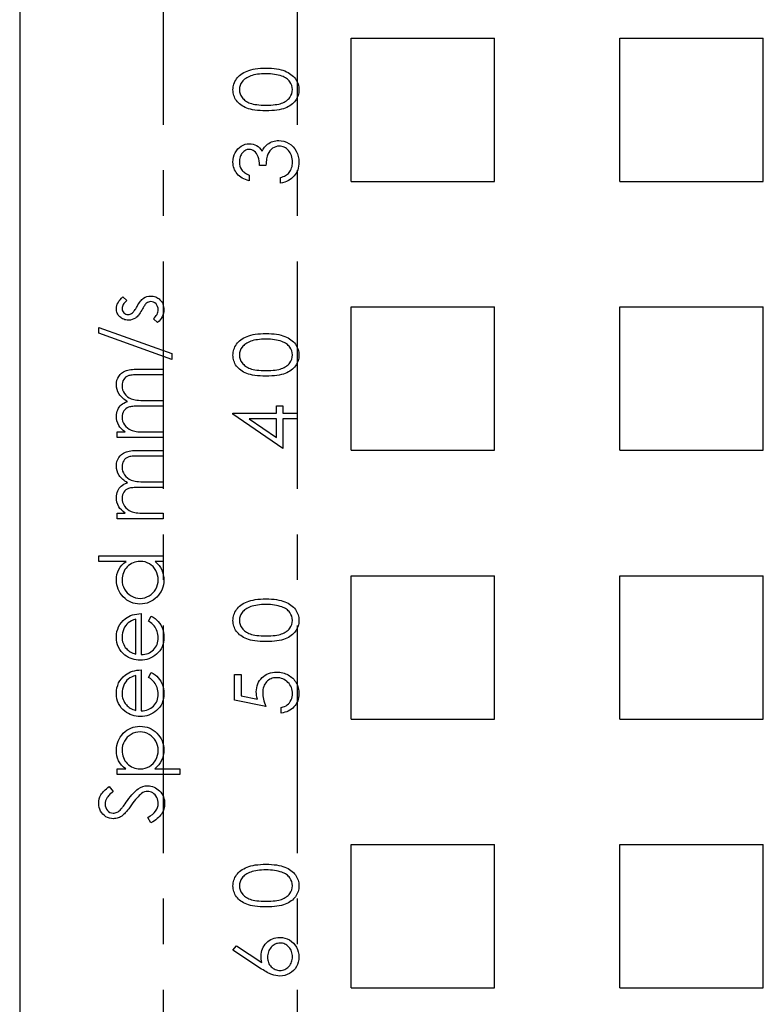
# Model space of a CAD drawing. Header units: millimetres. Extents: x 1 to 872, y 0 to 839.
# Tile 5 of 9: x 717 to 759, y 727 to 782. Entities that reach past the tile are written whole.
import ezdxf

# ---------------------------------------------------------------- set-up
doc = ezdxf.new("R2010")
doc.units = ezdxf.units.MM
doc.linetypes.add('CENTERX2', pattern=[20.32, 12.7, -2.54, 2.54, -2.54])

msp = doc.modelspace()

# ---------------------------------------------------------------- linework, layer by layer
at = {"color": 7, "linetype": 'Continuous', "lineweight": 25}
msp.add_line((717.126, 829.455), (717.126, 674.455), dxfattribs=at)
at = {"color": 7, "linetype": 'CENTERX2'}
for p, q in [((725.126, 829.455), (725.126, 674.455)), ((732.62, 829.455), (732.62, 674.455))]:
    msp.add_line(p, q, dxfattribs=at)
at = {"color": 7, "linetype": 'Continuous'}
for p, q in [((735.626, 780.955), (743.626, 780.955)), ((735.626, 772.955), (735.626, 780.955)), ((743.626, 772.955), (743.626, 780.955)), ((750.626, 780.955), (758.626, 780.955)), ((750.626, 772.955), (750.626, 780.955)), ((758.626, 772.955), (758.626, 780.955)), ((735.626, 772.955), (743.626, 772.955)), ((750.626, 772.955), (758.626, 772.955)), ((735.626, 765.955), (743.626, 765.955)), ((735.626, 757.955), (735.626, 765.955)), ((743.626, 757.955), (743.626, 765.955)), ((750.626, 765.955), (758.626, 765.955)), ((750.626, 757.955), (750.626, 765.955)), ((758.626, 757.955), (758.626, 765.955)), ((735.626, 757.955), (743.626, 757.955)), ((750.626, 757.955), (758.626, 757.955)), ((735.626, 750.955), (743.626, 750.955)), ((735.626, 742.955), (735.626, 750.955)), ((743.626, 742.955), (743.626, 750.955)), ((750.626, 750.955), (758.626, 750.955)), ((750.626, 742.955), (750.626, 750.955)), ((758.626, 742.955), (758.626, 750.955)), ((735.626, 742.955), (743.626, 742.955)), ((750.626, 742.955), (758.626, 742.955)), ((735.626, 735.955), (743.626, 735.955)), ((735.626, 727.955), (735.626, 735.955)), ((743.626, 727.955), (743.626, 735.955)), ((750.626, 735.955), (758.626, 735.955)), ((750.626, 727.955), (750.626, 735.955)), ((758.626, 727.955), (758.626, 735.955)), ((735.626, 727.955), (743.626, 727.955)), ((750.626, 727.955), (758.626, 727.955))]:
    msp.add_line(p, q, dxfattribs=at)
at = {"color": 7, "linetype": 'Continuous', "flags": 128}
for points in [[(730.871, 776.897), (730.703, 776.899), (730.544, 776.906), (730.395, 776.918), (730.256, 776.934), (730.127, 776.955), (730.008, 776.981), (729.899, 777.011), (729.799, 777.045), (729.707, 777.084), (729.621, 777.126), (729.541, 777.173), (729.466, 777.224), (729.397, 777.278), (729.334, 777.335), (729.277, 777.397), (729.225, 777.463), (729.179, 777.532), (729.139, 777.603), (729.106, 777.675), (729.079, 777.75), (729.057, 777.826), (729.042, 777.905), (729.033, 777.985), (729.03, 778.067), (729.03, 778.067), (729.033, 778.151), (729.043, 778.233), (729.057, 778.312), (729.079, 778.39), (729.106, 778.466), (729.141, 778.539), (729.18, 778.611), (729.226, 778.681), (729.278, 778.747), (729.337, 778.811), (729.401, 778.871), (729.472, 778.927), (729.548, 778.98), (729.632, 779.029), (729.72, 779.073), (729.815, 779.116), (729.918, 779.153), (730.029, 779.186), (730.148, 779.213), (730.276, 779.235), (730.412, 779.253), (730.557, 779.266), (730.71, 779.273), (730.871, 779.275), (730.871, 779.275), (731.032, 779.273), (731.185, 779.266), (731.328, 779.253), (731.464, 779.236), (731.591, 779.214), (731.71, 779.186), (731.82, 779.155), (731.921, 779.118), (732.016, 779.076), (732.104, 779.031), (732.187, 778.983), (732.264, 778.93), (732.334, 778.874), (732.399, 778.814), (732.458, 778.75), (732.51, 778.683), (732.557, 778.613), (732.597, 778.541), (732.632, 778.466), (732.66, 778.391), (732.681, 778.313), (732.697, 778.233), (732.707, 778.151), (732.71, 778.067), (732.71, 778.067), (732.707, 777.985), (732.698, 777.905), (732.682, 777.826), (732.661, 777.75), (732.634, 777.676), (732.601, 777.604), (732.562, 777.534), (732.517, 777.466), (732.466, 777.401), (732.409, 777.339), (732.346, 777.281), (732.276, 777.227), (732.201, 777.177), (732.121, 777.13), (732.034, 777.087), (731.941, 777.047), (731.841, 777.012), (731.731, 776.981), (731.612, 776.956), (731.483, 776.935), (731.344, 776.918), (731.196, 776.906), (731.038, 776.899), (730.871, 776.897)], [(730.87, 777.211), (731.01, 777.213), (731.142, 777.218), (731.264, 777.227), (731.379, 777.238), (731.484, 777.253), (731.58, 777.272), (731.668, 777.293), (731.746, 777.319), (731.818, 777.347), (731.886, 777.379), (731.949, 777.413), (732.008, 777.451), (732.062, 777.492), (732.111, 777.537), (732.156, 777.584), (732.197, 777.635), (732.264, 777.741), (732.312, 777.851), (732.341, 777.963), (732.351, 778.078), (732.351, 778.078), (732.341, 778.194), (732.313, 778.306), (732.266, 778.414), (732.2, 778.518), (732.161, 778.568), (732.116, 778.614), (732.067, 778.658), (732.013, 778.698), (731.954, 778.736), (731.891, 778.77), (731.823, 778.801), (731.75, 778.829), (731.75, 778.829), (731.656, 778.86), (731.558, 778.887), (731.454, 778.909), (731.347, 778.928), (731.235, 778.942), (731.118, 778.953), (730.996, 778.959), (730.87, 778.961), (730.87, 778.961), (730.744, 778.959), (730.623, 778.954), (730.509, 778.944), (730.4, 778.932), (730.297, 778.915), (730.2, 778.895), (730.109, 778.871), (730.024, 778.844), (729.944, 778.813), (729.87, 778.779), (729.801, 778.743), (729.738, 778.703), (729.681, 778.661), (729.629, 778.616), (729.582, 778.568), (729.541, 778.517), (729.475, 778.412), (729.427, 778.304), (729.399, 778.192), (729.389, 778.078), (729.389, 778.078), (729.399, 777.962), (729.427, 777.849), (729.475, 777.741), (729.541, 777.635), (729.582, 777.584), (729.627, 777.537), (729.676, 777.493), (729.73, 777.452), (729.789, 777.415), (729.851, 777.38), (729.918, 777.348), (729.991, 777.319), (730.069, 777.294), (730.157, 777.272), (730.253, 777.253), (730.359, 777.239), (730.474, 777.227), (730.596, 777.218), (730.729, 777.213), (730.87, 777.211)], [(729.927, 773.307), (729.927, 772.993), (729.927, 772.993), (729.822, 773.021), (729.724, 773.054), (729.632, 773.093), (729.545, 773.138), (729.465, 773.188), (729.392, 773.244), (729.324, 773.305), (729.263, 773.373), (729.208, 773.444), (729.161, 773.519), (729.121, 773.597), (729.088, 773.678), (729.063, 773.763), (729.045, 773.851), (729.034, 773.941), (729.03, 774.035), (729.03, 774.035), (729.038, 774.172), (729.062, 774.304), (729.101, 774.431), (729.156, 774.553), (729.224, 774.667), (729.303, 774.766), (729.393, 774.853), (729.494, 774.926), (729.602, 774.983), (729.712, 775.025), (729.824, 775.049), (729.939, 775.057), (729.939, 775.057), (730.05, 775.051), (730.155, 775.032), (730.253, 775), (730.347, 774.955), (730.434, 774.898), (730.515, 774.827), (730.59, 774.745), (730.659, 774.649), (730.659, 774.649), (730.716, 774.759), (730.786, 774.859), (730.866, 774.949), (730.958, 775.028), (730.958, 775.028), (731.028, 775.077), (731.101, 775.119), (731.175, 775.156), (731.253, 775.185), (731.331, 775.207), (731.412, 775.224), (731.495, 775.233), (731.58, 775.237), (731.58, 775.237), (731.727, 775.227), (731.87, 775.197), (732.01, 775.147), (732.146, 775.077), (732.273, 774.99), (732.385, 774.889), (732.481, 774.773), (732.562, 774.642), (732.627, 774.501), (732.673, 774.351), (732.7, 774.192), (732.71, 774.026), (732.71, 774.026), (732.705, 773.914), (732.693, 773.806), (732.672, 773.703), (732.644, 773.605), (732.607, 773.511), (732.562, 773.423), (732.509, 773.339), (732.447, 773.26), (732.378, 773.186), (732.301, 773.12), (732.216, 773.059), (732.124, 773.006), (732.024, 772.959), (731.916, 772.919), (731.801, 772.885), (731.677, 772.859), (731.677, 772.859), (731.677, 773.173), (731.677, 773.173), (731.758, 773.198), (731.833, 773.225), (731.903, 773.256), (731.966, 773.289), (732.023, 773.324), (732.075, 773.363), (732.121, 773.404), (732.161, 773.447), (732.161, 773.447), (732.205, 773.507), (732.244, 773.57), (732.277, 773.637), (732.304, 773.708), (732.324, 773.783), (732.339, 773.862), (732.348, 773.945), (732.351, 774.032), (732.351, 774.032), (732.347, 774.13), (732.337, 774.223), (732.32, 774.311), (732.295, 774.395), (732.264, 774.473), (732.226, 774.546), (732.181, 774.614), (732.129, 774.678), (732.072, 774.736), (732.013, 774.785), (731.952, 774.827), (731.888, 774.862), (731.823, 774.888), (731.754, 774.907), (731.683, 774.919), (731.61, 774.923), (731.61, 774.923), (731.513, 774.915), (731.418, 774.893), (731.327, 774.855), (731.239, 774.802), (731.158, 774.736), (731.087, 774.66), (731.028, 774.573), (730.978, 774.476), (730.957, 774.422), (730.938, 774.361), (730.922, 774.293), (730.908, 774.217), (730.895, 774.135), (730.884, 774.046), (730.876, 773.949), (730.87, 773.846), (730.87, 773.846), (730.511, 773.846), (730.511, 773.846), (730.506, 773.976), (730.49, 774.099), (730.465, 774.217), (730.428, 774.328), (730.384, 774.43), (730.334, 774.516), (730.278, 774.588), (730.217, 774.644), (730.152, 774.688), (730.084, 774.719), (730.012, 774.737), (729.938, 774.743), (729.938, 774.743), (729.883, 774.741), (729.83, 774.731), (729.779, 774.715), (729.73, 774.694), (729.683, 774.666), (729.637, 774.631), (729.594, 774.591), (729.552, 774.544), (729.514, 774.492), (729.481, 774.438), (729.453, 774.379), (729.43, 774.318), (729.412, 774.253), (729.4, 774.185), (729.392, 774.114), (729.389, 774.039), (729.389, 774.039), (729.397, 773.92), (729.42, 773.809), (729.458, 773.706), (729.512, 773.612), (729.545, 773.568), (729.584, 773.526), (729.627, 773.485), (729.677, 773.446), (729.732, 773.408), (729.791, 773.373), (729.857, 773.34), (729.927, 773.307)], [(722.888, 766.516), (723.107, 766.303), (723.107, 766.303), (723.044, 766.247), (722.989, 766.19), (722.943, 766.134), (722.905, 766.08), (722.876, 766.024), (722.855, 765.97), (722.842, 765.915), (722.838, 765.861), (722.838, 765.861), (722.844, 765.795), (722.864, 765.734), (722.896, 765.677), (722.941, 765.626), (722.995, 765.583), (723.053, 765.553), (723.115, 765.535), (723.182, 765.529), (723.182, 765.529), (723.242, 765.534), (723.301, 765.55), (723.358, 765.578), (723.414, 765.616), (723.414, 765.616), (723.443, 765.64), (723.473, 765.671), (723.504, 765.707), (723.536, 765.75), (723.57, 765.799), (723.605, 765.854), (723.641, 765.914), (723.678, 765.981), (723.678, 765.981), (723.724, 766.062), (723.77, 766.136), (723.815, 766.204), (723.861, 766.265), (723.905, 766.319), (723.949, 766.367), (723.993, 766.408), (724.037, 766.441), (724.037, 766.441), (724.127, 766.493), (724.224, 766.531), (724.325, 766.553), (724.432, 766.561), (724.432, 766.561), (724.508, 766.557), (724.581, 766.547), (724.651, 766.531), (724.718, 766.507), (724.782, 766.477), (724.843, 766.44), (724.901, 766.397), (724.956, 766.346), (725.006, 766.291), (725.05, 766.233), (725.087, 766.171), (725.117, 766.106), (725.141, 766.037), (725.158, 765.965), (725.168, 765.89), (725.171, 765.811), (725.171, 765.811), (725.166, 765.705), (725.148, 765.602), (725.119, 765.501), (725.079, 765.402), (725.028, 765.309), (724.969, 765.224), (724.901, 765.148), (724.825, 765.08), (724.825, 765.08), (724.588, 765.288), (724.588, 765.288), (724.651, 765.348), (724.706, 765.409), (724.752, 765.472), (724.79, 765.534), (724.819, 765.598), (724.84, 765.663), (724.853, 765.728), (724.857, 765.795), (724.857, 765.795), (724.849, 765.885), (724.826, 765.969), (724.788, 766.045), (724.734, 766.115), (724.671, 766.172), (724.601, 766.214), (724.526, 766.238), (724.446, 766.247), (724.446, 766.247), (724.379, 766.241), (724.317, 766.225), (724.257, 766.198), (724.202, 766.16), (724.202, 766.16), (724.175, 766.136), (724.146, 766.104), (724.115, 766.066), (724.084, 766.021), (724.049, 765.969), (724.014, 765.91), (723.977, 765.845), (723.938, 765.773), (723.938, 765.773), (723.894, 765.695), (723.85, 765.623), (723.805, 765.559), (723.762, 765.5), (723.718, 765.448), (723.675, 765.403), (723.632, 765.364), (723.589, 765.332), (723.589, 765.332), (723.5, 765.28), (723.404, 765.244), (723.303, 765.222), (723.195, 765.215), (723.195, 765.215), (723.124, 765.217), (723.057, 765.226), (722.992, 765.24), (722.93, 765.26), (722.871, 765.286), (722.816, 765.318), (722.764, 765.355), (722.714, 765.398), (722.67, 765.445), (722.631, 765.496), (722.598, 765.549), (722.571, 765.605), (722.55, 765.665), (722.536, 765.727), (722.527, 765.792), (722.524, 765.861), (722.524, 765.861), (722.529, 765.942), (722.546, 766.024), (722.575, 766.106), (722.615, 766.188), (722.666, 766.269), (722.728, 766.351), (722.802, 766.434), (722.888, 766.516)], [(721.537, 764.811), (725.62, 763.347), (725.62, 763.347), (725.62, 763.016), (725.62, 763.016), (721.537, 764.48), (721.537, 764.48), (721.537, 764.811)], [(730.871, 762.09), (730.703, 762.092), (730.544, 762.099), (730.395, 762.111), (730.256, 762.127), (730.127, 762.147), (730.008, 762.173), (729.899, 762.203), (729.799, 762.237), (729.707, 762.276), (729.621, 762.319), (729.541, 762.366), (729.466, 762.416), (729.397, 762.47), (729.334, 762.528), (729.277, 762.589), (729.225, 762.655), (729.179, 762.724), (729.139, 762.795), (729.106, 762.867), (729.079, 762.942), (729.057, 763.018), (729.042, 763.097), (729.033, 763.177), (729.03, 763.26), (729.03, 763.26), (729.033, 763.343), (729.043, 763.425), (729.057, 763.504), (729.079, 763.582), (729.106, 763.658), (729.141, 763.732), (729.18, 763.804), (729.226, 763.873), (729.278, 763.94), (729.337, 764.004), (729.401, 764.063), (729.472, 764.119), (729.548, 764.172), (729.632, 764.221), (729.72, 764.266), (729.815, 764.308), (729.918, 764.345), (730.029, 764.378), (730.148, 764.405), (730.276, 764.428), (730.412, 764.445), (730.557, 764.458), (730.71, 764.465), (730.871, 764.468), (730.871, 764.468), (731.032, 764.465), (731.185, 764.458), (731.328, 764.445), (731.464, 764.428), (731.591, 764.406), (731.71, 764.379), (731.82, 764.347), (731.921, 764.31), (732.016, 764.269), (732.104, 764.224), (732.187, 764.175), (732.264, 764.123), (732.334, 764.067), (732.399, 764.006), (732.458, 763.943), (732.51, 763.875), (732.557, 763.805), (732.597, 763.733), (732.632, 763.659), (732.66, 763.583), (732.681, 763.505), (732.697, 763.425), (732.707, 763.343), (732.71, 763.26), (732.71, 763.26), (732.707, 763.177), (732.698, 763.097), (732.682, 763.018), (732.661, 762.943), (732.634, 762.868), (732.601, 762.796), (732.562, 762.726), (732.517, 762.658), (732.466, 762.593), (732.409, 762.531), (732.346, 762.474), (732.276, 762.42), (732.201, 762.369), (732.121, 762.322), (732.034, 762.279), (731.941, 762.24), (731.841, 762.204), (731.731, 762.174), (731.612, 762.148), (731.483, 762.127), (731.344, 762.111), (731.196, 762.099), (731.038, 762.092), (730.871, 762.09)], [(730.87, 762.404), (731.01, 762.405), (731.142, 762.411), (731.264, 762.419), (731.379, 762.43), (731.484, 762.446), (731.58, 762.464), (731.668, 762.486), (731.746, 762.511), (731.818, 762.54), (731.886, 762.571), (731.949, 762.606), (732.008, 762.643), (732.062, 762.685), (732.111, 762.729), (732.156, 762.777), (732.197, 762.827), (732.264, 762.934), (732.312, 763.043), (732.341, 763.155), (732.351, 763.27), (732.351, 763.27), (732.341, 763.386), (732.313, 763.498), (732.266, 763.606), (732.2, 763.711), (732.161, 763.76), (732.116, 763.807), (732.067, 763.85), (732.013, 763.891), (731.954, 763.928), (731.891, 763.962), (731.823, 763.993), (731.75, 764.021), (731.75, 764.021), (731.656, 764.052), (731.558, 764.079), (731.454, 764.102), (731.347, 764.121), (731.235, 764.135), (731.118, 764.145), (730.996, 764.152), (730.87, 764.154), (730.87, 764.154), (730.744, 764.152), (730.623, 764.147), (730.509, 764.137), (730.4, 764.124), (730.297, 764.107), (730.2, 764.088), (730.109, 764.063), (730.024, 764.036), (729.944, 764.005), (729.87, 763.971), (729.801, 763.935), (729.738, 763.896), (729.681, 763.854), (729.629, 763.808), (729.582, 763.76), (729.541, 763.71), (729.475, 763.604), (729.427, 763.496), (729.399, 763.384), (729.389, 763.27), (729.389, 763.27), (729.399, 763.155), (729.427, 763.042), (729.475, 762.933), (729.541, 762.827), (729.582, 762.777), (729.627, 762.73), (729.676, 762.685), (729.73, 762.645), (729.789, 762.607), (729.851, 762.572), (729.918, 762.54), (729.991, 762.512), (730.069, 762.486), (730.157, 762.465), (730.253, 762.446), (730.359, 762.431), (730.474, 762.419), (730.596, 762.411), (730.729, 762.405), (730.87, 762.404)], [(722.569, 758.663), (722.569, 758.977), (722.569, 758.977), (723.013, 758.977), (723.013, 758.977), (722.898, 759.064), (722.8, 759.153), (722.719, 759.242), (722.653, 759.332), (722.653, 759.332), (722.597, 759.459), (722.556, 759.589), (722.532, 759.723), (722.524, 759.859), (722.524, 759.859), (722.529, 759.952), (722.542, 760.042), (722.565, 760.129), (722.597, 760.214), (722.637, 760.295), (722.683, 760.367), (722.735, 760.432), (722.792, 760.489), (722.86, 760.54), (722.941, 760.589), (723.034, 760.633), (723.141, 760.673), (723.141, 760.673), (723.068, 760.715), (722.999, 760.76), (722.935, 760.808), (722.875, 760.858), (722.82, 760.91), (722.768, 760.965), (722.722, 761.023), (722.681, 761.083), (722.612, 761.208), (722.563, 761.338), (722.534, 761.472), (722.524, 761.611), (722.524, 761.611), (722.532, 761.74), (722.557, 761.86), (722.598, 761.973), (722.656, 762.078), (722.729, 762.173), (722.815, 762.255), (722.915, 762.324), (723.027, 762.379), (723.09, 762.402), (723.161, 762.422), (723.24, 762.439), (723.325, 762.453), (723.418, 762.463), (723.518, 762.471), (723.626, 762.476), (723.741, 762.477), (723.741, 762.477), (725.126, 762.477), (725.126, 762.477), (725.126, 762.163), (725.126, 762.163), (723.739, 762.163), (723.739, 762.163), (723.641, 762.163), (723.551, 762.16), (723.469, 762.155), (723.395, 762.149), (723.328, 762.14), (723.27, 762.13), (723.219, 762.118), (723.177, 762.104), (723.104, 762.069), (723.039, 762.023), (722.982, 761.967), (722.931, 761.9), (722.89, 761.825), (722.861, 761.743), (722.843, 761.654), (722.838, 761.557), (722.838, 761.557), (722.847, 761.438), (722.873, 761.325), (722.917, 761.217), (722.978, 761.114), (723.054, 761.02), (723.141, 760.94), (723.241, 760.873), (723.352, 760.82), (723.415, 760.798), (723.488, 760.779), (723.571, 760.764), (723.664, 760.75), (723.765, 760.741), (723.878, 760.733), (724, 760.729), (724.131, 760.727), (724.131, 760.727), (725.126, 760.727), (725.126, 760.727), (725.126, 760.413), (725.126, 760.413), (723.826, 760.413), (723.826, 760.413), (723.716, 760.413), (723.614, 760.41), (723.522, 760.405), (723.439, 760.399), (723.366, 760.39), (723.302, 760.38), (723.247, 760.368), (723.201, 760.354), (723.122, 760.32), (723.052, 760.274), (722.991, 760.218), (722.937, 760.15), (722.893, 760.075), (722.862, 759.991), (722.844, 759.901), (722.838, 759.805), (722.838, 759.805), (722.846, 759.691), (722.872, 759.581), (722.915, 759.474), (722.975, 759.372), (723.049, 759.278), (723.135, 759.197), (723.233, 759.129), (723.342, 759.074), (723.404, 759.052), (723.473, 759.032), (723.55, 759.015), (723.635, 759.002), (723.727, 758.991), (723.827, 758.984), (723.934, 758.979), (724.05, 758.977), (724.05, 758.977), (725.126, 758.977), (725.126, 758.977), (725.126, 758.663), (725.126, 758.663), (722.569, 758.663)], [(729.03, 759.962), (729.03, 760.025), (729.03, 760.025), (731.453, 760.025), (731.453, 760.025), (731.453, 760.429), (731.453, 760.429), (731.812, 760.429), (731.812, 760.429), (731.812, 760.025), (731.812, 760.025), (732.62, 760.025), (732.62, 760.025), (732.62, 759.711), (732.62, 759.711), (731.812, 759.711), (731.812, 759.711), (731.812, 758.051), (731.812, 758.051), (729.03, 759.962)], [(731.453, 759.711), (729.934, 759.711), (729.934, 759.711), (731.453, 758.669), (731.453, 758.669), (731.453, 759.711)], [(722.569, 754.131), (722.569, 754.445), (722.569, 754.445), (723.013, 754.445), (723.013, 754.445), (722.898, 754.532), (722.8, 754.621), (722.719, 754.71), (722.653, 754.8), (722.653, 754.8), (722.597, 754.927), (722.556, 755.057), (722.532, 755.191), (722.524, 755.327), (722.524, 755.327), (722.529, 755.42), (722.542, 755.51), (722.565, 755.597), (722.597, 755.682), (722.637, 755.763), (722.683, 755.835), (722.735, 755.9), (722.792, 755.957), (722.86, 756.008), (722.941, 756.056), (723.034, 756.101), (723.141, 756.141), (723.141, 756.141), (723.068, 756.183), (722.999, 756.228), (722.935, 756.276), (722.875, 756.326), (722.82, 756.378), (722.768, 756.433), (722.722, 756.49), (722.681, 756.551), (722.612, 756.676), (722.563, 756.806), (722.534, 756.94), (722.524, 757.079), (722.524, 757.079), (722.532, 757.208), (722.557, 757.328), (722.598, 757.441), (722.656, 757.546), (722.729, 757.641), (722.815, 757.723), (722.915, 757.792), (723.027, 757.847), (723.09, 757.87), (723.161, 757.89), (723.24, 757.907), (723.325, 757.921), (723.418, 757.931), (723.518, 757.939), (723.626, 757.944), (723.741, 757.945), (723.741, 757.945), (725.126, 757.945), (725.126, 757.945), (725.126, 757.631), (725.126, 757.631), (723.739, 757.631), (723.739, 757.631), (723.641, 757.63), (723.551, 757.628), (723.469, 757.623), (723.395, 757.616), (723.328, 757.608), (723.27, 757.598), (723.219, 757.586), (723.177, 757.572), (723.104, 757.537), (723.039, 757.491), (722.982, 757.435), (722.931, 757.368), (722.89, 757.293), (722.861, 757.211), (722.843, 757.121), (722.838, 757.025), (722.838, 757.025), (722.847, 756.906), (722.873, 756.793), (722.917, 756.685), (722.978, 756.582), (723.054, 756.488), (723.141, 756.408), (723.241, 756.341), (723.352, 756.288), (723.415, 756.266), (723.488, 756.247), (723.571, 756.232), (723.664, 756.218), (723.765, 756.209), (723.878, 756.201), (724, 756.197), (724.131, 756.195), (724.131, 756.195), (725.126, 756.195), (725.126, 756.195), (725.126, 755.881), (725.126, 755.881), (723.826, 755.881), (723.826, 755.881), (723.716, 755.88), (723.614, 755.878), (723.522, 755.873), (723.439, 755.866), (723.366, 755.858), (723.302, 755.848), (723.247, 755.836), (723.201, 755.822), (723.122, 755.788), (723.052, 755.742), (722.991, 755.686), (722.937, 755.618), (722.893, 755.543), (722.862, 755.459), (722.844, 755.369), (722.838, 755.273), (722.838, 755.273), (722.846, 755.159), (722.872, 755.049), (722.915, 754.942), (722.975, 754.84), (723.049, 754.746), (723.135, 754.665), (723.233, 754.597), (723.342, 754.542), (723.404, 754.52), (723.473, 754.5), (723.55, 754.483), (723.635, 754.47), (723.727, 754.459), (723.827, 754.452), (723.934, 754.447), (724.05, 754.445), (724.05, 754.445), (725.126, 754.445), (725.126, 754.445), (725.126, 754.131), (725.126, 754.131), (722.569, 754.131)], [(721.537, 752.067), (725.126, 752.067), (725.126, 752.067), (725.126, 751.753), (725.126, 751.753), (724.684, 751.753), (724.684, 751.753), (724.802, 751.644), (724.903, 751.53), (724.987, 751.408), (725.054, 751.28), (725.105, 751.147), (725.142, 751.007), (725.164, 750.86), (725.171, 750.708), (725.171, 750.708), (725.165, 750.573), (725.147, 750.443), (725.116, 750.317), (725.074, 750.196), (725.02, 750.081), (724.953, 749.971), (724.875, 749.866), (724.783, 749.765), (724.684, 749.673), (724.579, 749.594), (724.469, 749.528), (724.354, 749.472), (724.233, 749.429), (724.108, 749.399), (723.976, 749.381), (723.84, 749.375), (723.84, 749.375), (723.707, 749.381), (723.578, 749.399), (723.455, 749.43), (723.336, 749.474), (723.222, 749.529), (723.113, 749.596), (723.009, 749.676), (722.91, 749.769), (722.82, 749.87), (722.741, 749.976), (722.674, 750.087), (722.62, 750.203), (722.578, 750.325), (722.548, 750.451), (722.53, 750.582), (722.524, 750.718), (722.524, 750.718), (722.532, 750.874), (722.557, 751.023), (722.599, 751.164), (722.658, 751.297), (722.735, 751.423), (722.827, 751.541), (722.937, 751.651), (723.064, 751.753), (723.064, 751.753), (721.537, 751.753), (721.537, 751.753), (721.537, 752.067)], [(722.838, 750.722), (722.846, 750.585), (722.871, 750.453), (722.912, 750.327), (722.97, 750.206), (723.043, 750.093), (723.128, 749.993), (723.228, 749.905), (723.34, 749.828), (723.46, 749.767), (723.585, 749.724), (723.713, 749.697), (723.844, 749.689), (723.844, 749.689), (723.974, 749.698), (724.102, 749.724), (724.226, 749.768), (724.348, 749.83), (724.462, 749.907), (724.563, 749.995), (724.65, 750.096), (724.723, 750.209), (724.782, 750.33), (724.823, 750.456), (724.849, 750.586), (724.857, 750.72), (724.857, 750.72), (724.849, 750.856), (724.824, 750.988), (724.782, 751.116), (724.724, 751.241), (724.652, 751.357), (724.568, 751.459), (724.472, 751.546), (724.364, 751.62), (724.247, 751.678), (724.123, 751.72), (723.992, 751.745), (723.853, 751.753), (723.853, 751.753), (723.747, 751.748), (723.646, 751.734), (723.548, 751.711), (723.456, 751.679), (723.367, 751.637), (723.283, 751.585), (723.204, 751.525), (723.129, 751.455), (723.061, 751.379), (723.001, 751.298), (722.951, 751.212), (722.911, 751.123), (722.878, 751.029), (722.856, 750.931), (722.842, 750.829), (722.838, 750.722)], [(730.871, 747.282), (730.703, 747.284), (730.544, 747.291), (730.395, 747.303), (730.256, 747.319), (730.127, 747.339), (730.008, 747.365), (729.899, 747.395), (729.799, 747.43), (729.707, 747.468), (729.621, 747.511), (729.541, 747.558), (729.466, 747.609), (729.397, 747.663), (729.334, 747.72), (729.277, 747.782), (729.225, 747.848), (729.179, 747.916), (729.139, 747.987), (729.106, 748.059), (729.079, 748.134), (729.057, 748.211), (729.042, 748.289), (729.033, 748.369), (729.03, 748.452), (729.03, 748.452), (729.033, 748.535), (729.043, 748.617), (729.057, 748.697), (729.079, 748.775), (729.106, 748.85), (729.141, 748.924), (729.18, 748.996), (729.226, 749.065), (729.278, 749.132), (729.337, 749.196), (729.401, 749.255), (729.472, 749.312), (729.548, 749.364), (729.632, 749.413), (729.72, 749.458), (729.815, 749.5), (729.918, 749.537), (730.029, 749.57), (730.148, 749.598), (730.276, 749.62), (730.412, 749.638), (730.557, 749.65), (730.71, 749.657), (730.871, 749.66), (730.871, 749.66), (731.032, 749.657), (731.185, 749.65), (731.328, 749.638), (731.464, 749.621), (731.591, 749.598), (731.71, 749.571), (731.82, 749.539), (731.921, 749.502), (732.016, 749.461), (732.104, 749.416), (732.187, 749.368), (732.264, 749.315), (732.334, 749.259), (732.399, 749.199), (732.458, 749.135), (732.51, 749.068), (732.557, 748.997), (732.597, 748.925), (732.632, 748.851), (732.66, 748.775), (732.681, 748.697), (732.697, 748.617), (732.707, 748.535), (732.71, 748.452), (732.71, 748.452), (732.707, 748.369), (732.698, 748.289), (732.682, 748.211), (732.661, 748.135), (732.634, 748.061), (732.601, 747.989), (732.562, 747.918), (732.517, 747.85), (732.466, 747.785), (732.409, 747.724), (732.346, 747.666), (732.276, 747.612), (732.201, 747.562), (732.121, 747.515), (732.034, 747.471), (731.941, 747.432), (731.841, 747.397), (731.731, 747.366), (731.612, 747.341), (731.483, 747.32), (731.344, 747.303), (731.196, 747.291), (731.038, 747.284), (730.871, 747.282)], [(730.87, 747.596), (731.01, 747.597), (731.142, 747.603), (731.264, 747.611), (731.379, 747.623), (731.484, 747.638), (731.58, 747.656), (731.668, 747.678), (731.746, 747.703), (731.818, 747.732), (731.886, 747.763), (731.949, 747.798), (732.008, 747.836), (732.062, 747.877), (732.111, 747.921), (732.156, 747.969), (732.197, 748.019), (732.264, 748.126), (732.312, 748.235), (732.341, 748.348), (732.351, 748.463), (732.351, 748.463), (732.341, 748.578), (732.313, 748.69), (732.266, 748.798), (732.2, 748.903), (732.161, 748.953), (732.116, 748.999), (732.067, 749.042), (732.013, 749.083), (731.954, 749.12), (731.891, 749.155), (731.823, 749.185), (731.75, 749.213), (731.75, 749.213), (731.656, 749.244), (731.558, 749.272), (731.454, 749.294), (731.347, 749.313), (731.235, 749.327), (731.118, 749.338), (730.996, 749.344), (730.87, 749.346), (730.87, 749.346), (730.744, 749.344), (730.623, 749.339), (730.509, 749.329), (730.4, 749.316), (730.297, 749.3), (730.2, 749.28), (730.109, 749.255), (730.024, 749.228), (729.944, 749.197), (729.87, 749.164), (729.801, 749.127), (729.738, 749.088), (729.681, 749.046), (729.629, 749), (729.582, 748.953), (729.541, 748.902), (729.475, 748.796), (729.427, 748.688), (729.399, 748.577), (729.389, 748.463), (729.389, 748.463), (729.399, 748.347), (729.427, 748.234), (729.475, 748.125), (729.541, 748.019), (729.582, 747.969), (729.627, 747.922), (729.676, 747.878), (729.73, 747.837), (729.789, 747.799), (729.851, 747.764), (729.918, 747.733), (729.991, 747.704), (730.069, 747.679), (730.157, 747.657), (730.253, 747.638), (730.359, 747.623), (730.474, 747.611), (730.596, 747.603), (730.729, 747.597), (730.87, 747.596)], [(724.319, 748.423), (724.465, 748.702), (724.465, 748.702), (724.582, 748.633), (724.687, 748.559), (724.781, 748.481), (724.862, 748.397), (724.933, 748.308), (724.995, 748.214), (725.048, 748.113), (725.092, 748.008), (725.126, 747.897), (725.152, 747.778), (725.166, 747.653), (725.171, 747.52), (725.171, 747.52), (725.165, 747.373), (725.146, 747.234), (725.114, 747.104), (725.07, 746.981), (725.013, 746.868), (724.944, 746.762), (724.862, 746.664), (724.767, 746.574), (724.665, 746.495), (724.559, 746.425), (724.45, 746.367), (724.338, 746.319), (724.221, 746.281), (724.103, 746.255), (723.98, 746.239), (723.854, 746.234), (723.854, 746.234), (723.737, 746.239), (723.622, 746.252), (723.51, 746.275), (723.402, 746.307), (723.296, 746.349), (723.195, 746.399), (723.096, 746.46), (723, 746.528), (723, 746.528), (722.889, 746.626), (722.792, 746.731), (722.71, 746.844), (722.643, 746.965), (722.591, 747.094), (722.554, 747.231), (722.531, 747.375), (722.524, 747.528), (722.524, 747.528), (722.531, 747.685), (722.555, 747.834), (722.595, 747.975), (722.65, 748.108), (722.72, 748.233), (722.807, 748.349), (722.909, 748.458), (723.027, 748.558), (723.027, 748.558), (723.119, 748.622), (723.216, 748.678), (723.319, 748.726), (723.427, 748.764), (723.54, 748.795), (723.66, 748.817), (723.784, 748.831), (723.915, 748.836), (723.915, 748.836), (723.915, 746.548), (723.915, 746.548), (724.016, 746.554), (724.112, 746.568), (724.204, 746.591), (724.291, 746.621), (724.373, 746.659), (724.451, 746.706), (724.524, 746.76), (724.593, 746.823), (724.654, 746.891), (724.708, 746.964), (724.754, 747.04), (724.791, 747.121), (724.82, 747.205), (724.84, 747.293), (724.853, 747.385), (724.857, 747.481), (724.857, 747.481), (724.854, 747.575), (724.842, 747.667), (724.823, 747.758), (724.797, 747.848), (724.765, 747.934), (724.727, 748.013), (724.685, 748.085), (724.638, 748.151), (724.582, 748.215), (724.509, 748.282), (724.422, 748.351), (724.319, 748.423)], [(723.601, 748.522), (723.477, 748.485), (723.366, 748.439), (723.268, 748.387), (723.184, 748.327), (723.11, 748.258), (723.044, 748.178), (722.984, 748.088), (722.933, 747.988), (722.892, 747.881), (722.862, 747.771), (722.844, 747.659), (722.838, 747.544), (722.838, 747.544), (722.841, 747.45), (722.853, 747.359), (722.871, 747.271), (722.898, 747.188), (722.932, 747.107), (722.972, 747.03), (723.022, 746.956), (723.078, 746.885), (723.078, 746.885), (723.124, 746.836), (723.176, 746.79), (723.233, 746.748), (723.296, 746.708), (723.364, 746.672), (723.437, 746.638), (723.516, 746.608), (723.601, 746.581), (723.601, 746.581), (723.601, 748.522)], [(724.319, 745.282), (724.465, 745.561), (724.465, 745.561), (724.582, 745.492), (724.687, 745.418), (724.781, 745.34), (724.862, 745.256), (724.933, 745.167), (724.995, 745.073), (725.048, 744.972), (725.092, 744.867), (725.126, 744.756), (725.152, 744.637), (725.166, 744.512), (725.171, 744.379), (725.171, 744.379), (725.165, 744.232), (725.146, 744.093), (725.114, 743.963), (725.07, 743.84), (725.013, 743.727), (724.944, 743.621), (724.862, 743.523), (724.767, 743.433), (724.665, 743.354), (724.559, 743.284), (724.45, 743.226), (724.338, 743.178), (724.221, 743.14), (724.103, 743.114), (723.98, 743.098), (723.854, 743.093), (723.854, 743.093), (723.737, 743.098), (723.622, 743.111), (723.51, 743.134), (723.402, 743.166), (723.296, 743.208), (723.195, 743.258), (723.096, 743.318), (723, 743.387), (723, 743.387), (722.889, 743.485), (722.792, 743.59), (722.71, 743.703), (722.643, 743.824), (722.591, 743.953), (722.554, 744.09), (722.531, 744.234), (722.524, 744.387), (722.524, 744.387), (722.531, 744.544), (722.555, 744.693), (722.595, 744.834), (722.65, 744.967), (722.72, 745.092), (722.807, 745.208), (722.909, 745.317), (723.027, 745.417), (723.027, 745.417), (723.119, 745.481), (723.216, 745.537), (723.319, 745.585), (723.427, 745.623), (723.54, 745.654), (723.66, 745.676), (723.784, 745.69), (723.915, 745.695), (723.915, 745.695), (723.915, 743.407), (723.915, 743.407), (724.016, 743.413), (724.112, 743.427), (724.204, 743.45), (724.291, 743.48), (724.373, 743.518), (724.451, 743.565), (724.524, 743.619), (724.593, 743.682), (724.654, 743.75), (724.708, 743.823), (724.754, 743.899), (724.791, 743.98), (724.82, 744.064), (724.84, 744.152), (724.853, 744.244), (724.857, 744.34), (724.857, 744.34), (724.854, 744.434), (724.842, 744.526), (724.823, 744.617), (724.797, 744.707), (724.765, 744.793), (724.727, 744.872), (724.685, 744.944), (724.638, 745.01), (724.582, 745.074), (724.509, 745.141), (724.422, 745.21), (724.319, 745.282)], [(729.12, 745.442), (729.479, 745.442), (729.479, 745.442), (729.479, 744.252), (729.479, 744.252), (730.399, 744.063), (730.399, 744.063), (730.37, 744.174), (730.348, 744.28), (730.336, 744.381), (730.331, 744.475), (730.331, 744.475), (730.336, 744.592), (730.352, 744.704), (730.376, 744.811), (730.412, 744.913), (730.457, 745.009), (730.512, 745.099), (730.577, 745.185), (730.652, 745.265), (730.736, 745.338), (730.825, 745.401), (730.919, 745.455), (731.019, 745.499), (731.125, 745.533), (731.236, 745.557), (731.354, 745.572), (731.476, 745.577), (731.476, 745.577), (731.562, 745.574), (731.646, 745.567), (731.728, 745.554), (731.809, 745.537), (731.886, 745.514), (731.964, 745.487), (732.039, 745.454), (732.111, 745.417), (732.182, 745.375), (732.247, 745.33), (732.31, 745.282), (732.367, 745.23), (732.421, 745.174), (732.47, 745.114), (732.515, 745.052), (732.555, 744.985), (732.592, 744.916), (732.623, 744.843), (732.649, 744.769), (732.671, 744.692), (732.688, 744.612), (732.7, 744.529), (732.707, 744.444), (732.71, 744.356), (732.71, 744.356), (732.705, 744.252), (732.692, 744.151), (732.671, 744.055), (732.641, 743.963), (732.602, 743.876), (732.555, 743.792), (732.498, 743.712), (732.434, 743.637), (732.362, 743.568), (732.287, 743.506), (732.205, 743.452), (732.118, 743.404), (732.027, 743.364), (731.931, 743.332), (731.829, 743.306), (731.722, 743.288), (731.722, 743.288), (731.722, 743.602), (731.722, 743.602), (731.822, 743.628), (731.911, 743.66), (731.991, 743.7), (732.06, 743.747), (732.123, 743.802), (732.178, 743.866), (732.228, 743.938), (732.271, 744.019), (732.306, 744.104), (732.331, 744.193), (732.346, 744.282), (732.351, 744.374), (732.351, 744.374), (732.346, 744.464), (732.334, 744.55), (732.315, 744.634), (732.287, 744.714), (732.252, 744.79), (732.207, 744.864), (732.156, 744.934), (732.097, 745.001), (732.032, 745.062), (731.962, 745.115), (731.888, 745.16), (731.811, 745.197), (731.73, 745.226), (731.645, 745.246), (731.556, 745.258), (731.463, 745.263), (731.463, 745.263), (731.379, 745.259), (731.3, 745.249), (731.223, 745.23), (731.152, 745.205), (731.084, 745.173), (731.02, 745.134), (730.96, 745.087), (730.905, 745.033), (730.854, 744.973), (730.811, 744.908), (730.774, 744.838), (730.744, 744.764), (730.72, 744.685), (730.704, 744.601), (730.694, 744.512), (730.69, 744.418), (730.69, 744.418), (730.693, 744.337), (730.701, 744.251), (730.716, 744.161), (730.735, 744.066), (730.76, 743.968), (730.791, 743.865), (730.828, 743.759), (730.87, 743.647), (730.87, 743.647), (729.12, 744.006), (729.12, 744.006), (729.12, 745.442)], [(723.601, 745.381), (723.477, 745.344), (723.366, 745.298), (723.268, 745.246), (723.184, 745.186), (723.11, 745.117), (723.044, 745.037), (722.984, 744.947), (722.933, 744.847), (722.892, 744.74), (722.862, 744.63), (722.844, 744.518), (722.838, 744.403), (722.838, 744.403), (722.841, 744.309), (722.853, 744.218), (722.871, 744.13), (722.898, 744.047), (722.932, 743.966), (722.972, 743.888), (723.022, 743.815), (723.078, 743.744), (723.078, 743.744), (723.124, 743.695), (723.176, 743.649), (723.233, 743.607), (723.296, 743.567), (723.364, 743.531), (723.437, 743.497), (723.516, 743.467), (723.601, 743.44), (723.601, 743.44), (723.601, 745.381)], [(722.569, 739.862), (722.569, 740.176), (722.569, 740.176), (723.042, 740.176), (723.042, 740.176), (722.916, 740.279), (722.808, 740.389), (722.719, 740.507), (722.648, 740.632), (722.594, 740.766), (722.555, 740.906), (722.531, 741.054), (722.524, 741.21), (722.524, 741.21), (722.53, 741.346), (722.548, 741.477), (722.578, 741.604), (722.62, 741.725), (722.674, 741.841), (722.741, 741.952), (722.82, 742.059), (722.91, 742.16), (723.009, 742.252), (723.113, 742.332), (723.222, 742.4), (723.336, 742.455), (723.455, 742.499), (723.578, 742.53), (723.707, 742.548), (723.84, 742.554), (723.84, 742.554), (723.976, 742.548), (724.108, 742.53), (724.233, 742.5), (724.354, 742.457), (724.469, 742.401), (724.579, 742.334), (724.684, 742.255), (724.783, 742.163), (724.875, 742.063), (724.953, 741.958), (725.02, 741.847), (725.074, 741.732), (725.116, 741.611), (725.147, 741.486), (725.165, 741.355), (725.171, 741.219), (725.171, 741.219), (725.163, 741.067), (725.14, 740.921), (725.1, 740.781), (725.044, 740.647), (724.972, 740.52), (724.884, 740.399), (724.781, 740.285), (724.663, 740.176), (724.663, 740.176), (726.069, 740.176), (726.069, 740.176), (726.069, 739.862), (726.069, 739.862), (722.569, 739.862)], [(722.838, 741.207), (722.842, 741.1), (722.856, 740.998), (722.878, 740.9), (722.911, 740.806), (722.951, 740.716), (723.001, 740.631), (723.061, 740.55), (723.129, 740.473), (723.204, 740.404), (723.283, 740.344), (723.367, 740.292), (723.456, 740.25), (723.548, 740.218), (723.646, 740.195), (723.747, 740.181), (723.853, 740.176), (723.853, 740.176), (723.992, 740.184), (724.123, 740.209), (724.247, 740.25), (724.364, 740.309), (724.472, 740.382), (724.568, 740.471), (724.652, 740.573), (724.724, 740.689), (724.782, 740.815), (724.824, 740.944), (724.849, 741.076), (724.857, 741.212), (724.857, 741.212), (724.849, 741.345), (724.823, 741.474), (724.782, 741.599), (724.723, 741.72), (724.65, 741.833), (724.563, 741.934), (724.462, 742.022), (724.348, 742.099), (724.226, 742.16), (724.102, 742.205), (723.974, 742.231), (723.844, 742.24), (723.844, 742.24), (723.713, 742.232), (723.585, 742.205), (723.46, 742.162), (723.34, 742.1), (723.228, 742.024), (723.128, 741.936), (723.043, 741.836), (722.97, 741.723), (722.912, 741.602), (722.871, 741.476), (722.846, 741.344), (722.838, 741.207)], [(724.451, 737.17), (724.274, 737.466), (724.274, 737.466), (724.41, 737.55), (724.529, 737.638), (724.629, 737.729), (724.711, 737.824), (724.775, 737.921), (724.821, 738.022), (724.848, 738.127), (724.857, 738.234), (724.857, 738.234), (724.852, 738.326), (724.837, 738.415), (724.811, 738.501), (724.775, 738.585), (724.731, 738.662), (724.68, 738.729), (724.621, 738.786), (724.556, 738.834), (724.486, 738.871), (724.414, 738.899), (724.34, 738.914), (724.264, 738.92), (724.264, 738.92), (724.177, 738.912), (724.091, 738.888), (724.005, 738.849), (723.92, 738.794), (723.92, 738.794), (723.861, 738.746), (723.798, 738.69), (723.733, 738.624), (723.665, 738.55), (723.594, 738.467), (723.519, 738.375), (723.442, 738.273), (723.362, 738.163), (723.362, 738.163), (723.283, 738.053), (723.209, 737.954), (723.141, 737.867), (723.078, 737.789), (723.022, 737.723), (722.971, 737.667), (722.925, 737.623), (722.886, 737.59), (722.886, 737.59), (722.824, 737.544), (722.761, 737.504), (722.696, 737.47), (722.63, 737.443), (722.563, 737.421), (722.494, 737.406), (722.424, 737.397), (722.353, 737.394), (722.353, 737.394), (722.243, 737.401), (722.136, 737.422), (722.035, 737.456), (721.939, 737.505), (721.851, 737.566), (721.771, 737.639), (721.703, 737.723), (721.644, 737.817), (721.597, 737.921), (721.563, 738.029), (721.544, 738.14), (721.537, 738.256), (721.537, 738.256), (721.544, 738.38), (721.568, 738.5), (721.607, 738.615), (721.663, 738.726), (721.698, 738.782), (721.739, 738.837), (721.788, 738.894), (721.843, 738.951), (721.905, 739.009), (721.973, 739.068), (722.048, 739.129), (722.129, 739.189), (722.129, 739.189), (722.344, 738.905), (722.344, 738.905), (722.278, 738.853), (722.219, 738.803), (722.165, 738.756), (722.117, 738.709), (722.074, 738.666), (722.038, 738.624), (722.007, 738.583), (721.982, 738.545), (721.945, 738.47), (721.917, 738.39), (721.901, 738.308), (721.896, 738.221), (721.896, 738.221), (721.903, 738.113), (721.928, 738.016), (721.967, 737.929), (722.023, 737.852), (722.091, 737.789), (722.166, 737.744), (722.249, 737.717), (722.339, 737.708), (722.339, 737.708), (722.395, 737.711), (722.451, 737.721), (722.505, 737.735), (722.559, 737.757), (722.613, 737.787), (722.67, 737.827), (722.729, 737.878), (722.791, 737.939), (722.791, 737.939), (722.811, 737.962), (722.838, 737.995), (722.871, 738.038), (722.911, 738.092), (722.958, 738.156), (723.012, 738.23), (723.072, 738.315), (723.139, 738.409), (723.139, 738.409), (723.223, 738.523), (723.303, 738.627), (723.382, 738.722), (723.458, 738.807), (723.532, 738.884), (723.603, 738.951), (723.673, 739.009), (723.739, 739.058), (723.871, 739.135), (724.004, 739.19), (724.136, 739.223), (724.269, 739.234), (724.269, 739.234), (724.363, 739.23), (724.454, 739.216), (724.542, 739.193), (724.626, 739.161), (724.708, 739.12), (724.786, 739.07), (724.861, 739.011), (724.933, 738.942), (724.999, 738.867), (725.057, 738.789), (725.106, 738.706), (725.145, 738.62), (725.176, 738.529), (725.199, 738.434), (725.212, 738.336), (725.216, 738.234), (725.216, 738.234), (725.213, 738.155), (725.205, 738.077), (725.192, 738.001), (725.172, 737.928), (725.147, 737.856), (725.117, 737.786), (725.081, 737.718), (725.04, 737.651), (724.992, 737.587), (724.937, 737.524), (724.875, 737.461), (724.805, 737.4), (724.727, 737.341), (724.643, 737.283), (724.551, 737.226), (724.451, 737.17)], [(730.871, 732.474), (730.703, 732.476), (730.544, 732.483), (730.395, 732.495), (730.256, 732.511), (730.127, 732.532), (730.008, 732.558), (729.899, 732.588), (729.799, 732.622), (729.707, 732.661), (729.621, 732.703), (729.541, 732.75), (729.466, 732.801), (729.397, 732.855), (729.334, 732.912), (729.277, 732.974), (729.225, 733.04), (729.179, 733.109), (729.139, 733.179), (729.106, 733.252), (729.079, 733.327), (729.057, 733.403), (729.042, 733.482), (729.033, 733.562), (729.03, 733.644), (729.03, 733.644), (729.033, 733.728), (729.043, 733.81), (729.057, 733.889), (729.079, 733.967), (729.106, 734.043), (729.141, 734.116), (729.18, 734.188), (729.226, 734.258), (729.278, 734.324), (729.337, 734.388), (729.401, 734.448), (729.472, 734.504), (729.548, 734.556), (729.632, 734.606), (729.72, 734.65), (729.815, 734.692), (729.918, 734.73), (730.029, 734.763), (730.148, 734.79), (730.276, 734.812), (730.412, 734.83), (730.557, 734.843), (730.71, 734.85), (730.871, 734.852), (730.871, 734.852), (731.032, 734.85), (731.185, 734.843), (731.328, 734.83), (731.464, 734.813), (731.591, 734.791), (731.71, 734.763), (731.82, 734.732), (731.921, 734.695), (732.016, 734.653), (732.104, 734.608), (732.187, 734.56), (732.264, 734.507), (732.334, 734.451), (732.399, 734.391), (732.458, 734.327), (732.51, 734.26), (732.557, 734.19), (732.597, 734.118), (732.632, 734.043), (732.66, 733.968), (732.681, 733.89), (732.697, 733.81), (732.707, 733.728), (732.71, 733.644), (732.71, 733.644), (732.707, 733.562), (732.698, 733.482), (732.682, 733.403), (732.661, 733.327), (732.634, 733.253), (732.601, 733.181), (732.562, 733.111), (732.517, 733.043), (732.466, 732.978), (732.409, 732.916), (732.346, 732.858), (732.276, 732.804), (732.201, 732.754), (732.121, 732.707), (732.034, 732.663), (731.941, 732.624), (731.841, 732.589), (731.731, 732.558), (731.612, 732.533), (731.483, 732.512), (731.344, 732.495), (731.196, 732.483), (731.038, 732.476), (730.871, 732.474)], [(730.87, 732.788), (731.01, 732.79), (731.142, 732.795), (731.264, 732.804), (731.379, 732.815), (731.484, 732.83), (731.58, 732.849), (731.668, 732.87), (731.746, 732.895), (731.818, 732.924), (731.886, 732.956), (731.949, 732.99), (732.008, 733.028), (732.062, 733.069), (732.111, 733.114), (732.156, 733.161), (732.197, 733.212), (732.264, 733.318), (732.312, 733.428), (732.341, 733.54), (732.351, 733.655), (732.351, 733.655), (732.341, 733.77), (732.313, 733.883), (732.266, 733.991), (732.2, 734.095), (732.161, 734.145), (732.116, 734.191), (732.067, 734.235), (732.013, 734.275), (731.954, 734.312), (731.891, 734.347), (731.823, 734.378), (731.75, 734.406), (731.75, 734.406), (731.656, 734.437), (731.558, 734.464), (731.454, 734.486), (731.347, 734.505), (731.235, 734.519), (731.118, 734.53), (730.996, 734.536), (730.87, 734.538), (730.87, 734.538), (730.744, 734.536), (730.623, 734.531), (730.509, 734.521), (730.4, 734.509), (730.297, 734.492), (730.2, 734.472), (730.109, 734.448), (730.024, 734.42), (729.944, 734.39), (729.87, 734.356), (729.801, 734.319), (729.738, 734.28), (729.681, 734.238), (729.629, 734.193), (729.582, 734.145), (729.541, 734.094), (729.475, 733.989), (729.427, 733.881), (729.399, 733.769), (729.389, 733.655), (729.389, 733.655), (729.399, 733.539), (729.427, 733.426), (729.475, 733.318), (729.541, 733.212), (729.582, 733.161), (729.627, 733.114), (729.676, 733.07), (729.73, 733.029), (729.789, 732.992), (729.851, 732.956), (729.918, 732.925), (729.991, 732.896), (730.069, 732.871), (730.157, 732.849), (730.253, 732.83), (730.359, 732.816), (730.474, 732.804), (730.596, 732.795), (730.729, 732.79), (730.87, 732.788)], [(729.03, 730.051), (729.22, 730.294), (729.22, 730.294), (730.634, 729.369), (730.634, 729.369), (730.609, 729.554), (730.601, 729.731), (730.601, 729.731), (730.605, 729.838), (730.619, 729.94), (730.643, 730.038), (730.676, 730.132), (730.718, 730.221), (730.769, 730.308), (730.83, 730.389), (730.9, 730.467), (730.977, 730.538), (731.058, 730.599), (731.144, 730.651), (731.234, 730.693), (731.328, 730.726), (731.427, 730.75), (731.53, 730.764), (731.637, 730.769), (731.637, 730.769), (731.784, 730.761), (731.924, 730.734), (732.055, 730.69), (732.18, 730.629), (732.296, 730.552), (732.398, 730.459), (732.489, 730.353), (732.566, 730.231), (732.629, 730.099), (732.674, 729.963), (732.7, 729.822), (732.71, 729.675), (732.71, 729.675), (732.701, 729.534), (732.675, 729.398), (732.632, 729.267), (732.571, 729.142), (732.494, 729.025), (732.405, 728.922), (732.299, 728.832), (732.181, 728.755), (732.053, 728.694), (731.921, 728.65), (731.785, 728.624), (731.644, 728.615), (731.644, 728.615), (731.536, 728.621), (731.424, 728.637), (731.311, 728.664), (731.194, 728.701), (731.134, 728.725), (731.07, 728.752), (731.004, 728.784), (730.935, 728.82), (730.862, 728.861), (730.787, 728.905), (730.708, 728.954), (730.627, 729.006), (730.627, 729.006), (729.03, 730.051)], [(730.96, 729.665), (730.963, 729.586), (730.972, 729.509), (730.988, 729.437), (731.011, 729.369), (731.039, 729.304), (731.074, 729.243), (731.115, 729.187), (731.163, 729.133), (731.215, 729.086), (731.27, 729.044), (731.328, 729.009), (731.388, 728.98), (731.451, 728.958), (731.517, 728.942), (731.585, 728.933), (731.656, 728.929), (731.656, 728.929), (731.727, 728.933), (731.795, 728.943), (731.86, 728.961), (731.923, 728.985), (731.983, 729.016), (732.041, 729.055), (732.095, 729.1), (732.147, 729.152), (732.195, 729.21), (732.236, 729.27), (732.271, 729.333), (732.3, 729.399), (732.322, 729.468), (732.338, 729.54), (732.347, 729.614), (732.351, 729.692), (732.351, 729.692), (732.347, 729.77), (732.338, 729.844), (732.322, 729.916), (732.3, 729.985), (732.271, 730.051), (732.236, 730.114), (732.195, 730.174), (732.147, 730.231), (732.095, 730.284), (732.041, 730.329), (731.983, 730.367), (731.923, 730.399), (731.86, 730.423), (731.795, 730.441), (731.727, 730.451), (731.656, 730.455), (731.656, 730.455), (731.585, 730.451), (731.517, 730.44), (731.451, 730.423), (731.388, 730.397), (731.328, 730.364), (731.27, 730.324), (731.215, 730.278), (731.163, 730.224), (731.115, 730.164), (731.074, 730.102), (731.039, 730.036), (731.011, 729.968), (730.988, 729.897), (730.972, 729.823), (730.963, 729.745), (730.96, 729.665)]]:
    msp.add_lwpolyline(points, dxfattribs=at)

doc.saveas('drawing.dxf')
